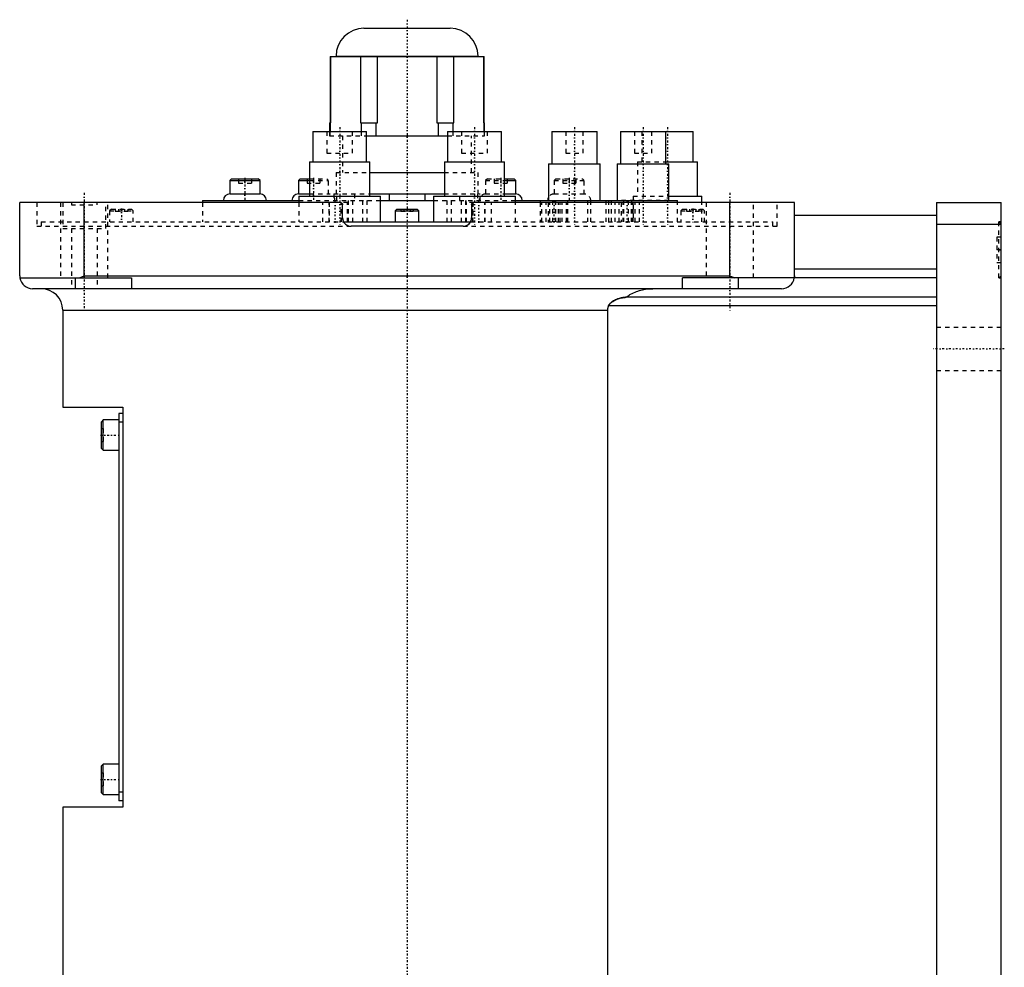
# Model space of a CAD drawing. Extents: x -502 to 139, y -97 to 359.
# Tile 6 of 6: x -90 to 139, y 139 to 359. Entities that reach past the tile are written whole.
import ezdxf

# ---------------------------------------------------------------- set-up
doc = ezdxf.new("R2010")
doc.units = 0
doc.linetypes.add('CENTER', pattern=[1.5, 0.45, -0.5, 0.05, -0.5])
doc.linetypes.add('DASHED', pattern=[2, 1, -1])
for name, color, linetype in [('AM_0', 7, 'CONTINUOUS'), ('AM_3', 7, 'DASHED'), ('AM_7', 7, 'CENTER')]:
    doc.layers.add(name, color=color, linetype=linetype)

msp = doc.modelspace()

# ---------------------------------------------------------------- linework, layer by layer
at = {"layer": 'AM_0', "color": 7, "linetype": 'CONTINUOUS'}
for p, q in [((-10.01, 357), (10.01, 357)), ((-17.89, 350.47), (-17.89, 333)), ((-17.89, 350.47), (17.89, 350.47)), ((-17.74, 335), (-17.74, 350.47)), ((-16.5, 350.51), (-16.5, 350.47)), ((-16.5, 350.51), (16.5, 350.51)), ((-10.84, 350.47), (-10.84, 335)), ((-6.9, 335), (-6.9, 350.47)), ((6.9, 350.47), (6.9, 335)), ((10.84, 335), (10.84, 350.47)), ((16.5, 350.47), (16.5, 350.51)), ((17.74, 350.47), (17.74, 335)), ((17.89, 333), (17.89, 350.47)), ((-18, 335), (-18, 333)), ((-18, 335), (-17.74, 335)), ((-10.84, 335), (-6.9, 335)), ((-10.69, 335), (-10.69, 333)), ((-7.19, 332), (-7.19, 335)), ((6.9, 335), (10.84, 335)), ((7.19, 335), (7.19, 332)), ((10.69, 333), (10.69, 335)), ((17.74, 335), (18, 335)), ((18, 333), (18, 335)), ((-21.91, 333), (-21.91, 326)), ((-21.91, 333), (-9.41, 333)), ((-9.42, 332), (9.42, 332)), ((-9.41, 326), (-9.41, 333)), ((9.41, 333), (9.41, 326)), ((9.41, 333), (21.91, 333)), ((21.91, 326), (21.91, 333)), ((33.64, 333), (33.64, 325.5)), ((33.64, 333), (44.14, 333)), ((44.14, 325.5), (44.14, 333)), ((49.58, 333), (49.58, 325.5)), ((49.58, 333), (66.5, 333)), ((60.08, 325.5), (60.08, 333)), ((66.5, 326), (66.5, 333)), ((-22.66, 326), (-22.66, 318)), ((-22.66, 326), (-8.66, 326)), ((-8.66, 318), (-8.66, 326)), ((8.66, 326), (8.66, 318)), ((8.66, 326), (22.66, 326)), ((22.66, 318), (22.66, 326)), ((32.89, 325.5), (32.89, 317)), ((32.89, 325.5), (44.89, 325.5)), ((44.89, 317), (44.89, 325.5)), ((48.83, 325.5), (48.83, 317)), ((48.83, 325.5), (60.83, 325.5)), ((60.08, 326), (67.5, 326)), ((60.83, 317), (60.83, 325.5)), ((67.5, 318), (67.5, 326)), ((-8.67, 323.5), (8.66, 323.5)), ((-40.77, 322), (-41.17, 321.6)), ((-41.17, 321.6), (-41.17, 318.5)), ((-41.17, 321.6), (-34.17, 321.6)), ((-40.77, 322), (-34.57, 322)), ((-34.17, 321.6), (-34.57, 322)), ((-34.17, 318.5), (-34.17, 321.6)), ((-24.85, 322), (-25.25, 321.6)), ((-25.25, 321.6), (-25.25, 318.5)), ((-25.25, 321.6), (-22.66, 321.6)), ((-24.85, 322), (-22.66, 322)), ((22.66, 322), (24.85, 322)), ((22.66, 321.6), (25.25, 321.6)), ((25.25, 321.6), (24.85, 322)), ((25.25, 318.5), (25.25, 321.6)), ((-41.17, 318.5), (-34.17, 318.5)), ((-25.25, 318.5), (-22.66, 318.5)), ((-25.16, 318), (-25.16, 316.5)), ((-25.16, 318), (-6.16, 318)), ((-8.66, 318.5), (8.66, 318.5)), ((-6.16, 312), (-6.16, 318)), ((-4.09, 317), (-4.09, 318.5)), ((4.09, 318.5), (4.09, 317)), ((6.16, 318), (6.16, 312)), ((6.16, 318), (25.16, 318)), ((22.66, 318.5), (25.25, 318.5)), ((25.16, 316.5), (25.16, 318)), ((60.83, 318), (68.5, 318)), ((68.5, 316.5), (68.5, 318)), ((-90, 299.5), (-90, 316.5)), ((-15.5, 316.5), (-90, 316.5)), ((-75, 299.5), (-75, 316.5)), ((-47.5, 317), (-47.5, 316.5)), ((-47.5, 317), (-25.16, 317)), ((-15, 313), (-15, 316)), ((-6.17, 317), (6.16, 317)), ((15, 316), (15, 313)), ((90, 316.5), (15.5, 316.5)), ((25.16, 317), (62.83, 317)), ((30.89, 317), (30.89, 316.5)), ((46.89, 316.5), (46.89, 317)), ((62.83, 316.5), (62.83, 317)), ((75, 299.5), (75, 316.5)), ((90, 299.5), (90, 316.5)), ((123, 316.5), (138, 316.5)), ((123, 316.5), (123, 16.5)), ((138, 16.5), (138, 316.5)), ((-2.35, 315), (-2.75, 314.6)), ((-2.75, 314.6), (-2.75, 312)), ((-2.75, 314.6), (2.75, 314.6)), ((-2.35, 315), (2.35, 315)), ((2.75, 314.6), (2.35, 315)), ((2.75, 312), (2.75, 314.6)), ((123, 313.5), (90, 313.5)), ((-14.73, 312), (14.73, 312)), ((123, 311.5), (138, 311.5)), ((13, 311), (-13, 311)), ((123, 301), (90, 301)), ((-89.96, 299), (-64, 299)), ((-77, 296.5), (-77, 299)), ((-76.12, 299), (-75, 299.5)), ((-75, 299.5), (75, 299.5)), ((-64, 299), (-64, 296.5)), ((64, 296.5), (64, 299)), ((123, 299), (64, 299)), ((75, 299.5), (76.12, 299)), ((77, 296.5), (77, 299)), ((87, 296.5), (-87, 296.5)), ((123, 294.5), (50.91, 294.5)), ((-80, 291.5), (-80, 269)), ((-80, 291.5), (46.64, 291.5)), ((46.64, 37.5), (46.64, 291.5)), ((123, 292.5), (46.81, 292.5)), ((-80, 269), (-66, 269)), ((-66, 269), (-66, 176)), ((-70.6, 266), (-71, 265.6)), ((-71, 259.4), (-71, 265.6)), ((-67, 266), (-70.6, 266)), ((-70.6, 259), (-70.6, 266)), ((-66, 267.5), (-67, 267.5)), ((-67, 267.5), (-67, 177.5)), ((-66, 265.5), (-67, 265.5)), ((-71, 259.4), (-70.6, 259)), ((-70.6, 259), (-67, 259)), ((-70.6, 186), (-71, 185.6)), ((-71, 179.4), (-71, 185.6)), ((-67, 186), (-70.6, 186)), ((-70.6, 179), (-70.6, 186)), ((-71, 179.4), (-70.6, 179)), ((-70.6, 179), (-67, 179)), ((-66, 179.5), (-67, 179.5)), ((-66, 177.5), (-67, 177.5)), ((-80, 176), (-80, 30)), ((-66, 176), (-80, 176))]:
    msp.add_line(p, q, dxfattribs=at)
for points in [[(-90, 299.5, 0), (-90, 299.42, 0), (-89.99, 299.25, 0), (-89.97, 299.08, 0), (-89.96, 299, 0)], [(89.96, 299, 0), (89.97, 299.08, 0), (89.99, 299.25, 0), (90, 299.42, 0), (90, 299.5, 0)], [(50.91, 294.5, 0), (51.05, 294.61, 0), (51.33, 294.82, 0), (51.63, 295.02, 0), (51.78, 295.12, 0), (51.94, 295.21, 0), (52.27, 295.39, 0), (52.61, 295.56, 0), (52.96, 295.71, 0), (53.3, 295.84, 0), (53.64, 295.96, 0), (53.8, 296.01, 0), (53.97, 296.06, 0), (54.32, 296.16, 0), (54.68, 296.24, 0), (55.04, 296.32, 0), (55.42, 296.38, 0), (55.79, 296.43, 0), (55.98, 296.45, 0), (56.16, 296.46, 0), (56.53, 296.49, 0), (56.89, 296.5, 0), (57.06, 296.5, 0)], [(46.81, 292.5, 0), (46.82, 292.52, 0), (46.83, 292.56, 0), (46.85, 292.6, 0), (46.86, 292.62, 0), (46.87, 292.64, 0), (46.89, 292.68, 0), (46.91, 292.72, 0), (46.94, 292.76, 0), (46.96, 292.8, 0), (46.99, 292.84, 0), (47, 292.85, 0), (47.01, 292.87, 0), (47.04, 292.91, 0), (47.07, 292.94, 0), (47.1, 292.98, 0), (47.13, 293.01, 0), (47.16, 293.04, 0), (47.17, 293.06, 0), (47.19, 293.07, 0), (47.22, 293.1, 0), (47.25, 293.13, 0), (47.27, 293.15, 0), (47.28, 293.17, 0), (47.31, 293.19, 0), (47.35, 293.22, 0), (47.36, 293.24, 0), (47.38, 293.25, 0), (47.42, 293.28, 0), (47.45, 293.31, 0), (47.49, 293.34, 0), (47.52, 293.36, 0), (47.56, 293.39, 0), (47.57, 293.4, 0), (47.59, 293.42, 0), (47.63, 293.44, 0), (47.66, 293.47, 0), (47.79, 293.55, 0), (48.02, 293.68, 0), (48.25, 293.81, 0), (48.5, 293.92, 0), (48.62, 293.97, 0), (48.75, 294.03, 0), (49.01, 294.12, 0), (49.27, 294.21, 0), (49.53, 294.29, 0), (49.79, 294.35, 0), (50.05, 294.41, 0), (50.17, 294.43, 0), (50.3, 294.45, 0), (50.55, 294.48, 0), (50.69, 294.49, 0), (50.73, 294.5, 0), (50.77, 294.5, 0), (50.79, 294.5, 0), (50.81, 294.5, 0), (50.85, 294.5, 0), (50.89, 294.5, 0), (50.91, 294.5, 0)], [(46.64, 291.5, 0), (46.64, 291.53, 0), (46.64, 291.58, 0), (46.64, 291.64, 0), (46.64, 291.66, 0), (46.64, 291.69, 0), (46.65, 291.75, 0), (46.65, 291.8, 0), (46.66, 291.86, 0), (46.67, 291.91, 0), (46.67, 291.97, 0), (46.68, 292, 0), (46.68, 292.03, 0), (46.7, 292.08, 0), (46.71, 292.14, 0), (46.72, 292.19, 0), (46.73, 292.25, 0), (46.75, 292.31, 0), (46.76, 292.33, 0), (46.77, 292.36, 0), (46.78, 292.42, 0), (46.8, 292.47, 0), (46.81, 292.5, 0)]]:
    msp.add_polyline3d(points, dxfattribs=at)
for centre, radius, start, end in [((-10.01, 350.51), 6.49, 90, 180), ((10.01, 350.51), 6.49, 0, 90), ((-41.17, 317), 1.5, 90, 180), ((-34.17, 317), 1.5, 0, 90), ((-25.25, 317), 1.5, 90, 180), ((25.25, 317), 1.5, 0, 90), ((-15.5, 316), 0.5, 0, 90), ((15.5, 316), 0.5, 90, 180), ((34.17, 317), 1.5, 148.8301, 180), ((-13, 313), 2, 180, 270), ((13, 313), 2, 270, 0), ((-87, 299.5), 3, 189.5941, 270), ((87, 299.5), 3, 270, 350.4059), ((-85, 291.5), 5, 0, 90)]:
    msp.add_arc(centre, radius, start, end, dxfattribs=at)
at = {"layer": 'AM_3', "color": 6, "linetype": 'DASHED'}
for p, q in [((5.41, 357), (10.01, 357)), ((-18.66, 333), (-18.66, 328)), ((-18, 333), (-18, 332)), ((-18, 332), (-9.42, 332)), ((-17.89, 332), (-17.89, 333)), ((-15, 332), (-15, 323.5)), ((-12.66, 328), (-12.66, 333)), ((-10.69, 333), (-10.69, 332)), ((9.42, 332), (18, 332)), ((10.69, 332), (10.69, 333)), ((12.66, 333), (12.66, 328)), ((15, 323.5), (15, 332)), ((17.89, 333), (17.89, 332)), ((18, 332), (18, 333)), ((18.66, 328), (18.66, 333)), ((36.89, 333), (36.89, 328)), ((40.89, 328), (40.89, 333)), ((52.83, 333), (52.83, 328)), ((54.5, 333), (54.5, 326)), ((56.83, 328), (56.83, 333)), ((-18.66, 328), (-12.66, 328)), ((12.66, 328), (18.66, 328)), ((36.89, 328), (40.89, 328)), ((52.83, 328), (56.83, 328)), ((53.5, 326), (53.5, 318)), ((53.5, 326), (60.08, 326)), ((-16.5, 323.5), (-16.5, 318.5)), ((-16.5, 323.5), (-8.67, 323.5)), ((8.66, 323.5), (16.5, 323.5)), ((16.5, 318.5), (16.5, 323.5)), ((-39.17, 322), (-39.17, 321)), ((-39.17, 321), (-36.17, 321)), ((-37.67, 322), (-37.67, 321)), ((-36.17, 322), (-36.17, 321)), ((-23.25, 322), (-23.25, 321)), ((-23.25, 321), (-20.25, 321)), ((-22.66, 322), (-18.65, 322)), ((-22.66, 321.6), (-18.25, 321.6)), ((-21.75, 322), (-21.75, 321)), ((-20.25, 322), (-20.25, 321)), ((-18.25, 321.6), (-18.65, 322)), ((-18.25, 318.5), (-18.25, 321.6)), ((18.65, 322), (18.25, 321.6)), ((18.25, 321.6), (18.25, 318.5)), ((18.25, 321.6), (22.66, 321.6)), ((18.65, 322), (22.66, 322)), ((20.25, 322), (20.25, 321)), ((20.25, 321), (23.25, 321)), ((21.75, 322), (21.75, 321)), ((23.25, 322), (23.25, 321)), ((34.57, 322), (34.17, 321.6)), ((34.17, 321.6), (34.17, 318.5)), ((34.17, 321.6), (41.17, 321.6)), ((34.57, 322), (40.77, 322)), ((36.17, 322), (36.17, 321)), ((36.17, 321), (39.17, 321)), ((37.67, 322), (37.67, 321)), ((39.17, 322), (39.17, 321)), ((41.17, 321.6), (40.77, 322)), ((41.17, 318.5), (41.17, 321.6)), ((-22.66, 318.5), (-18.25, 318.5)), ((-17, 318.5), (-17, 317)), ((-17, 318.5), (-8.66, 318.5)), ((-16.34, 317), (-16.34, 318.5)), ((-12.24, 318.5), (-12.24, 317)), ((8.66, 318.5), (17, 318.5)), ((12.24, 317), (12.24, 318.5)), ((16.34, 318.5), (16.34, 317)), ((17, 317), (17, 318.5)), ((18.25, 318.5), (22.66, 318.5)), ((34.17, 318.5), (41.17, 318.5)), ((52.5, 318), (52.5, 312)), ((52.5, 318), (60.83, 318)), ((-86, 316.5), (-86, 311)), ((-80.5, 316.5), (-80.5, 299)), ((-80, 316.5), (-80, 310.5)), ((-78, 316.5), (-78, 316)), ((-78, 316), (-72, 316)), ((-72, 316), (-72, 316.5)), ((-70, 310.5), (-70, 316.5)), ((-69.5, 299), (-69.5, 316.5)), ((-47.5, 316.5), (-47.5, 312)), ((-25.16, 317), (-6.17, 317)), ((-25.16, 316.5), (-25.16, 312)), ((-19.59, 312), (-19.59, 316.5)), ((-18.14, 312), (-18.14, 316.5)), ((-18.1, 316.5), (-18.1, 312)), ((-13.81, 316.5), (-15.5, 316.5)), ((-15.3, 312), (-15.3, 316.5)), ((-15.26, 312), (-15.26, 316.5)), ((-13.81, 312), (-13.81, 316.5)), ((-13.7, 317), (-13.7, 312)), ((-13.62, 312), (-13.62, 317)), ((-12.62, 312), (-12.62, 317)), ((-10.3, 312), (-10.3, 317)), ((-9.3, 312), (-9.3, 317)), ((6.16, 317), (25.16, 317)), ((9.3, 312), (9.3, 317)), ((10.3, 312), (10.3, 317)), ((12.62, 312), (12.62, 317)), ((13.62, 312), (13.62, 317)), ((13.7, 312), (13.7, 317)), ((15.5, 316.5), (13.81, 316.5)), ((13.81, 312), (13.81, 316.5)), ((15.26, 312), (15.26, 316.5)), ((15.3, 316.5), (15.3, 312)), ((18.1, 312), (18.1, 316.5)), ((18.14, 312), (18.14, 316.5)), ((19.59, 312), (19.59, 316.5)), ((25.16, 312), (25.16, 316.5)), ((30.89, 316.5), (30.89, 312)), ((31.34, 312), (31.34, 316.5)), ((32.33, 312), (32.33, 316.5)), ((32.78, 316.5), (32.78, 312)), ((33.2, 312), (33.2, 316.5)), ((33.78, 317), (33.78, 312)), ((34.49, 312), (34.49, 317)), ((34.57, 312), (34.57, 317)), ((35.17, 312), (35.17, 316.5)), ((35.58, 312), (35.58, 316.5)), ((36.04, 312), (36.04, 316.5)), ((37.03, 312), (37.03, 316.5)), ((37.37, 312), (37.37, 317)), ((42.03, 312), (42.03, 317)), ((42.66, 312), (42.66, 317)), ((46.22, 312), (46.22, 317)), ((46.83, 317), (46.83, 312)), ((46.89, 317), (47.5, 317)), ((46.89, 312), (46.89, 316.5)), ((47.5, 312), (47.5, 317)), ((48.31, 312), (48.31, 316.5)), ((49.3, 312), (49.3, 316.5)), ((60.83, 317), (49.39, 317)), ((49.75, 316.5), (49.75, 312)), ((50.17, 312), (50.17, 316.5)), ((50.38, 312), (50.38, 317)), ((51.41, 312), (51.41, 317)), ((52.14, 312), (52.14, 316.5)), ((52.2, 312), (52.2, 317)), ((52.55, 312), (52.55, 316.5)), ((53.01, 312), (53.01, 316.5)), ((54, 312), (54, 316.5)), ((62.83, 312), (62.83, 316.5)), ((68.5, 312), (68.5, 316.5)), ((69.5, 316.5), (69.5, 299)), ((80.5, 299), (80.5, 316.5)), ((86, 311), (86, 316.5)), ((-68.7, 315), (-69.1, 314.6)), ((-69.1, 314.6), (-69.1, 312)), ((-69.1, 314.6), (-63.6, 314.6)), ((-68.7, 315), (-64, 315)), ((-67.79, 315), (-67.79, 314.5)), ((-67.79, 314.5), (-64.91, 314.5)), ((-67.07, 315), (-67.07, 314.5)), ((-65.63, 315), (-65.63, 314.5)), ((-64.91, 315), (-64.91, 314.5)), ((-63.6, 314.6), (-64, 315)), ((-63.6, 312), (-63.6, 314.6)), ((-1.44, 315), (-1.44, 314.5)), ((-1.44, 314.5), (1.44, 314.5)), ((-0.72, 315), (-0.72, 314.5)), ((0.72, 315), (0.72, 314.5)), ((1.44, 315), (1.44, 314.5)), ((64, 315), (63.6, 314.6)), ((63.6, 314.6), (63.6, 312)), ((63.6, 314.6), (69.1, 314.6)), ((64, 315), (68.7, 315)), ((64.91, 315), (64.91, 314.5)), ((64.91, 314.5), (67.79, 314.5)), ((65.63, 315), (65.63, 314.5)), ((67.07, 315), (67.07, 314.5)), ((67.79, 315), (67.79, 314.5)), ((69.1, 314.6), (68.7, 315)), ((69.1, 312), (69.1, 314.6)), ((-85, 312), (-85, 311)), ((-85, 312), (-14.73, 312)), ((14.73, 312), (85, 312)), ((85, 311), (85, 312)), ((138, 311.5), (137.5, 312)), ((138, 312), (137.5, 312)), ((137.5, 299), (137.5, 312)), ((-86, 311), (-13, 311)), ((-80, 310.5), (-70, 310.5)), ((-78, 310.5), (-78, 296.5)), ((-72, 310.5), (-72, 296.5)), ((13, 311), (86, 311)), ((137, 308.5), (137, 302.5)), ((138, 308.5), (137, 308.5)), ((138, 305.5), (137, 305.5)), ((138, 302.5), (137, 302.5)), ((-80.5, 299), (-69.5, 299)), ((77, 299), (76.12, 299)), ((137.5, 299), (138, 299.5)), ((137.5, 299), (138, 299)), ((138, 287.5), (123, 287.5)), ((123, 277.5), (138, 277.5)), ((-71, 264), (-70.5, 264)), ((-70.5, 261), (-70.5, 264)), ((-71, 262.5), (-70.5, 262.5)), ((-71, 261), (-70.5, 261)), ((-71, 184), (-70.5, 184)), ((-70.5, 181), (-70.5, 184)), ((-71, 182.5), (-70.5, 182.5)), ((-71, 181), (-70.5, 181))]:
    msp.add_line(p, q, dxfattribs=at)
for points in [[(-15.5, 316.5, 0), (-15.49, 316.5, 0), (-15.48, 316.5, 0), (-15.47, 316.5, 0), (-15.47, 316.5, 0), (-15.46, 316.5, 0), (-15.45, 316.5, 0), (-15.44, 316.5, 0), (-15.43, 316.49, 0), (-15.42, 316.49, 0), (-15.41, 316.49, 0), (-15.4, 316.49, 0), (-15.39, 316.49, 0), (-15.38, 316.49, 0), (-15.37, 316.48, 0), (-15.36, 316.48, 0), (-15.35, 316.48, 0), (-15.34, 316.47, 0), (-15.33, 316.47, 0), (-15.33, 316.47, 0), (-15.32, 316.46, 0), (-15.31, 316.46, 0), (-15.3, 316.46, 0)], [(-15.3, 316.46, 0), (-15.29, 316.45, 0), (-15.26, 316.44, 0), (-15.24, 316.43, 0), (-15.23, 316.42, 0), (-15.21, 316.41, 0), (-15.19, 316.39, 0), (-15.17, 316.38, 0), (-15.15, 316.36, 0), (-15.13, 316.34, 0), (-15.11, 316.32, 0), (-15.1, 316.31, 0), (-15.1, 316.29, 0), (-15.08, 316.27, 0), (-15.07, 316.25, 0), (-15.05, 316.22, 0), (-15.04, 316.2, 0), (-15.03, 316.17, 0), (-15.02, 316.16, 0), (-15.02, 316.14, 0), (-15.01, 316.11, 0), (-15.01, 316.09, 0), (-15.01, 316.07, 0)], [(-15.01, 316.07, 0), (-15, 316.06, 0), (-15, 316.04, 0), (-15, 316.01, 0), (-15, 316, 0)], [(15, 316, 0), (15, 316, 0), (15, 316.01, 0), (15, 316.02, 0), (15, 316.02, 0), (15, 316.02, 0), (15, 316.03, 0), (15, 316.04, 0), (15, 316.05, 0), (15, 316.05, 0), (15, 316.06, 0), (15, 316.06, 0), (15, 316.07, 0), (15.01, 316.08, 0), (15.01, 316.08, 0), (15.01, 316.09, 0), (15.01, 316.1, 0), (15.01, 316.1, 0), (15.01, 316.11, 0), (15.01, 316.11, 0), (15.01, 316.12, 0), (15.02, 316.13, 0), (15.02, 316.13, 0), (15.02, 316.13, 0), (15.02, 316.14, 0), (15.02, 316.15, 0), (15.02, 316.15, 0), (15.02, 316.15, 0), (15.03, 316.16, 0), (15.03, 316.17, 0), (15.03, 316.18, 0), (15.03, 316.18, 0), (15.04, 316.19, 0), (15.04, 316.19, 0), (15.04, 316.2, 0), (15.04, 316.2, 0), (15.05, 316.21, 0), (15.05, 316.22, 0), (15.05, 316.22, 0), (15.06, 316.23, 0), (15.06, 316.23, 0), (15.06, 316.24, 0), (15.06, 316.24, 0), (15.07, 316.25, 0), (15.07, 316.26, 0), (15.07, 316.26, 0), (15.08, 316.27, 0), (15.08, 316.27, 0), (15.08, 316.27, 0), (15.09, 316.28, 0), (15.09, 316.29, 0), (15.09, 316.29, 0), (15.1, 316.3, 0), (15.1, 316.3, 0), (15.11, 316.31, 0), (15.11, 316.31, 0), (15.11, 316.32, 0), (15.12, 316.32, 0), (15.12, 316.33, 0), (15.13, 316.33, 0), (15.13, 316.34, 0), (15.13, 316.34, 0), (15.14, 316.34, 0), (15.14, 316.35, 0), (15.15, 316.35, 0), (15.15, 316.35, 0), (15.15, 316.36, 0), (15.16, 316.36, 0), (15.16, 316.37, 0), (15.16, 316.37, 0), (15.17, 316.37, 0), (15.17, 316.38, 0), (15.18, 316.38, 0), (15.18, 316.39, 0), (15.19, 316.39, 0), (15.19, 316.39, 0), (15.2, 316.4, 0), (15.2, 316.4, 0), (15.2, 316.4, 0), (15.21, 316.41, 0), (15.22, 316.41, 0), (15.22, 316.42, 0), (15.23, 316.42, 0), (15.23, 316.42, 0), (15.23, 316.42, 0), (15.24, 316.43, 0), (15.25, 316.43, 0), (15.25, 316.44, 0), (15.26, 316.44, 0), (15.27, 316.44, 0), (15.27, 316.44, 0), (15.27, 316.45, 0), (15.28, 316.45, 0), (15.29, 316.45, 0), (15.29, 316.46, 0), (15.3, 316.46, 0), (15.31, 316.46, 0), (15.31, 316.46, 0), (15.31, 316.46, 0), (15.32, 316.47, 0), (15.33, 316.47, 0), (15.33, 316.47, 0), (15.34, 316.47, 0), (15.35, 316.48, 0), (15.35, 316.48, 0), (15.35, 316.48, 0), (15.36, 316.48, 0), (15.37, 316.48, 0), (15.37, 316.48, 0), (15.38, 316.48, 0), (15.38, 316.49, 0), (15.39, 316.49, 0), (15.39, 316.49, 0), (15.4, 316.49, 0), (15.4, 316.49, 0), (15.41, 316.49, 0), (15.42, 316.49, 0), (15.43, 316.49, 0), (15.43, 316.5, 0), (15.44, 316.5, 0), (15.44, 316.5, 0), (15.45, 316.5, 0), (15.45, 316.5, 0), (15.46, 316.5, 0), (15.47, 316.5, 0), (15.48, 316.5, 0), (15.48, 316.5, 0), (15.48, 316.5, 0), (15.49, 316.5, 0), (15.5, 316.5, 0), (15.5, 316.5, 0)], [(-15, 313, 0), (-15, 312.99, 0), (-15, 312.96, 0), (-15, 312.93, 0), (-15, 312.92, 0), (-15, 312.9, 0), (-15, 312.87, 0), (-14.99, 312.84, 0), (-14.99, 312.82, 0), (-14.99, 312.79, 0), (-14.99, 312.76, 0), (-14.98, 312.74, 0), (-14.98, 312.73, 0), (-14.98, 312.7, 0), (-14.97, 312.67, 0), (-14.97, 312.64, 0), (-14.96, 312.61, 0), (-14.96, 312.58, 0), (-14.95, 312.57, 0), (-14.95, 312.56, 0), (-14.94, 312.53, 0), (-14.94, 312.5, 0), (-14.93, 312.48, 0), (-14.93, 312.47, 0), (-14.92, 312.44, 0), (-14.91, 312.41, 0), (-14.91, 312.4, 0), (-14.9, 312.38, 0), (-14.89, 312.36, 0), (-14.88, 312.33, 0), (-14.87, 312.3, 0), (-14.86, 312.27, 0), (-14.85, 312.24, 0), (-14.85, 312.23, 0), (-14.84, 312.22, 0), (-14.83, 312.19, 0), (-14.82, 312.16, 0), (-14.8, 312.14, 0), (-14.79, 312.11, 0), (-14.78, 312.08, 0), (-14.77, 312.07, 0), (-14.76, 312.06, 0), (-14.75, 312.03, 0), (-14.73, 312, 0), (-14.72, 311.98, 0), (-14.7, 311.95, 0), (-14.69, 311.93, 0), (-14.68, 311.92, 0), (-14.67, 311.9, 0), (-14.66, 311.88, 0), (-14.64, 311.86, 0), (-14.62, 311.83, 0), (-14.61, 311.81, 0), (-14.59, 311.78, 0), (-14.58, 311.77, 0), (-14.57, 311.76, 0), (-14.55, 311.74, 0), (-14.53, 311.72, 0), (-14.52, 311.7, 0), (-14.5, 311.67, 0), (-14.48, 311.65, 0), (-14.47, 311.64, 0), (-14.46, 311.63, 0), (-14.44, 311.61, 0), (-14.42, 311.59, 0), (-14.41, 311.58, 0), (-14.4, 311.57, 0), (-14.38, 311.55, 0), (-14.36, 311.53, 0), (-14.35, 311.52, 0), (-14.34, 311.51, 0), (-14.32, 311.5, 0), (-14.3, 311.48, 0), (-14.27, 311.46, 0), (-14.25, 311.44, 0), (-14.23, 311.42, 0), (-14.22, 311.41, 0), (-14.21, 311.4, 0), (-14.18, 311.39, 0), (-14.16, 311.37, 0), (-14.14, 311.35, 0), (-14.11, 311.34, 0), (-14.09, 311.32, 0), (-14.07, 311.31, 0), (-14.06, 311.31, 0), (-14.04, 311.29, 0), (-14.01, 311.28, 0), (-13.99, 311.26, 0), (-13.96, 311.25, 0), (-13.94, 311.23, 0), (-13.92, 311.23, 0), (-13.91, 311.22, 0), (-13.88, 311.21, 0), (-13.86, 311.19, 0), (-13.83, 311.18, 0), (-13.8, 311.17, 0), (-13.78, 311.16, 0), (-13.76, 311.15, 0), (-13.75, 311.15, 0), (-13.72, 311.13, 0), (-13.69, 311.12, 0), (-13.67, 311.11, 0), (-13.64, 311.1, 0), (-13.61, 311.1, 0), (-13.6, 311.09, 0), (-13.58, 311.09, 0), (-13.55, 311.08, 0), (-13.52, 311.07, 0), (-13.51, 311.07, 0), (-13.5, 311.06, 0), (-13.47, 311.06, 0), (-13.44, 311.05, 0), (-13.43, 311.05, 0), (-13.41, 311.04, 0), (-13.38, 311.04, 0), (-13.35, 311.03, 0), (-13.33, 311.03, 0), (-13.3, 311.02, 0), (-13.27, 311.02, 0), (-13.25, 311.02, 0), (-13.24, 311.01, 0), (-13.21, 311.01, 0), (-13.18, 311.01, 0), (-13.15, 311.01, 0), (-13.13, 311, 0), (-13.1, 311, 0), (-13.08, 311, 0), (-13.07, 311, 0), (-13.04, 311, 0), (-13.01, 311, 0), (-13, 311, 0)], [(13, 311, 0), (13.01, 311, 0), (13.04, 311, 0), (13.07, 311, 0), (13.08, 311, 0), (13.1, 311, 0), (13.13, 311, 0), (13.15, 311.01, 0), (13.18, 311.01, 0), (13.21, 311.01, 0), (13.24, 311.01, 0), (13.25, 311.02, 0), (13.27, 311.02, 0), (13.3, 311.02, 0), (13.33, 311.03, 0), (13.35, 311.03, 0), (13.38, 311.04, 0), (13.41, 311.04, 0), (13.43, 311.05, 0), (13.44, 311.05, 0), (13.47, 311.06, 0), (13.5, 311.06, 0), (13.51, 311.07, 0), (13.52, 311.07, 0), (13.55, 311.08, 0), (13.58, 311.09, 0), (13.6, 311.09, 0), (13.61, 311.1, 0), (13.64, 311.1, 0), (13.67, 311.11, 0), (13.69, 311.12, 0), (13.72, 311.13, 0), (13.75, 311.15, 0), (13.76, 311.15, 0), (13.78, 311.16, 0), (13.8, 311.17, 0), (13.83, 311.18, 0), (13.86, 311.19, 0), (13.88, 311.21, 0), (13.91, 311.22, 0), (13.92, 311.23, 0), (13.94, 311.23, 0), (13.96, 311.25, 0), (13.99, 311.26, 0), (14.01, 311.28, 0), (14.04, 311.29, 0), (14.06, 311.31, 0), (14.07, 311.31, 0), (14.09, 311.32, 0), (14.11, 311.34, 0), (14.14, 311.35, 0), (14.16, 311.37, 0), (14.18, 311.39, 0), (14.21, 311.4, 0), (14.22, 311.41, 0), (14.23, 311.42, 0), (14.25, 311.44, 0), (14.27, 311.46, 0), (14.3, 311.48, 0), (14.32, 311.5, 0), (14.34, 311.51, 0), (14.35, 311.52, 0), (14.36, 311.53, 0), (14.38, 311.55, 0), (14.4, 311.57, 0), (14.41, 311.58, 0), (14.42, 311.59, 0), (14.44, 311.61, 0), (14.46, 311.63, 0), (14.47, 311.64, 0), (14.48, 311.65, 0), (14.5, 311.67, 0), (14.52, 311.7, 0), (14.53, 311.72, 0), (14.55, 311.74, 0), (14.57, 311.76, 0), (14.58, 311.77, 0), (14.59, 311.78, 0), (14.61, 311.81, 0), (14.62, 311.83, 0), (14.64, 311.86, 0), (14.66, 311.88, 0), (14.67, 311.9, 0), (14.68, 311.92, 0), (14.69, 311.93, 0), (14.7, 311.95, 0), (14.72, 311.98, 0), (14.73, 312, 0), (14.75, 312.03, 0), (14.76, 312.06, 0), (14.77, 312.07, 0), (14.78, 312.08, 0), (14.79, 312.11, 0), (14.8, 312.14, 0), (14.82, 312.16, 0), (14.83, 312.19, 0), (14.84, 312.22, 0), (14.85, 312.23, 0), (14.85, 312.24, 0), (14.86, 312.27, 0), (14.87, 312.3, 0), (14.88, 312.33, 0), (14.89, 312.36, 0), (14.9, 312.38, 0), (14.91, 312.4, 0), (14.91, 312.41, 0), (14.92, 312.44, 0), (14.93, 312.47, 0), (14.93, 312.48, 0), (14.94, 312.5, 0), (14.94, 312.53, 0), (14.95, 312.56, 0), (14.95, 312.57, 0), (14.96, 312.58, 0), (14.96, 312.61, 0), (14.97, 312.64, 0), (14.97, 312.67, 0), (14.98, 312.7, 0), (14.98, 312.73, 0), (14.98, 312.74, 0), (14.99, 312.76, 0), (14.99, 312.79, 0), (14.99, 312.82, 0), (14.99, 312.84, 0), (15, 312.87, 0), (15, 312.9, 0), (15, 312.92, 0), (15, 312.93, 0), (15, 312.96, 0), (15, 312.99, 0), (15, 313, 0)], [(90, 299.5, 0), (90, 299.47, 0), (90, 299.42, 0), (90, 299.38, 0), (90, 299.35, 0), (90, 299.33, 0), (89.99, 299.29, 0), (89.99, 299.25, 0), (89.99, 299.21, 0), (89.98, 299.18, 0), (89.98, 299.15, 0), (89.98, 299.13, 0), (89.98, 299.12, 0), (89.97, 299.09, 0), (89.97, 299.07, 0), (89.97, 299.05, 0), (89.96, 299.03, 0), (89.96, 299.02, 0), (89.96, 299.01, 0), (89.96, 299.01, 0), (89.96, 299, 0), (89.96, 299, 0), (89.96, 299, 0)], [(50.91, 294.5, 0), (50.89, 294.5, 0), (50.85, 294.5, 0), (50.81, 294.5, 0), (50.79, 294.5, 0), (50.77, 294.5, 0), (50.73, 294.5, 0), (50.69, 294.49, 0), (50.54, 294.48, 0), (50.29, 294.45, 0), (50.16, 294.43, 0), (50.03, 294.4, 0), (49.77, 294.35, 0), (49.51, 294.28, 0), (49.24, 294.2, 0), (48.97, 294.11, 0), (48.71, 294.01, 0), (48.58, 293.96, 0), (48.45, 293.9, 0), (48.2, 293.78, 0), (47.97, 293.65, 0), (47.74, 293.52, 0), (47.62, 293.43, 0), (47.58, 293.41, 0), (47.55, 293.38, 0), (47.53, 293.37, 0), (47.51, 293.36, 0), (47.48, 293.33, 0), (47.45, 293.31, 0), (47.42, 293.28, 0), (47.38, 293.26, 0), (47.35, 293.23, 0), (47.34, 293.21, 0), (47.32, 293.2, 0), (47.29, 293.17, 0), (47.26, 293.14, 0), (47.24, 293.13, 0), (47.23, 293.11, 0), (47.2, 293.08, 0), (47.17, 293.05, 0), (47.15, 293.04, 0), (47.14, 293.02, 0), (47.11, 292.99, 0), (47.08, 292.96, 0), (47.05, 292.92, 0), (47.03, 292.89, 0), (47, 292.86, 0), (46.99, 292.84, 0), (46.98, 292.82, 0), (46.95, 292.79, 0), (46.93, 292.75, 0), (46.91, 292.71, 0), (46.89, 292.68, 0), (46.87, 292.64, 0), (46.86, 292.62, 0), (46.85, 292.6, 0), (46.83, 292.56, 0), (46.82, 292.52, 0), (46.81, 292.5, 0)]]:
    msp.add_polyline3d(points, dxfattribs=at)
for centre, start, end in [((-18.25, 317), 0, 90), ((18.25, 317), 90, 180), ((34.17, 317), 90, 148.8301), ((41.17, 317), 0, 90)]:
    msp.add_arc(centre, 1.5, start, end, dxfattribs=at)
at = {"layer": 'AM_7', "color": 4, "linetype": 'CENTER'}
for p, q in [((0, 359), (0, -16.93)), ((-15.66, 334.05), (-15.66, 310.95)), ((15.66, 334.05), (15.66, 310.95)), ((38.89, 334.05), (38.89, 310.95)), ((54.83, 334.05), (54.83, 310.95)), ((60.5, 334.05), (60.5, 310.95)), ((-37.67, 322.25), (-37.67, 316.75)), ((-21.75, 322.25), (-21.75, 316.75)), ((21.75, 322.25), (21.75, 316.75)), ((37.67, 322.25), (37.67, 316.75)), ((-75, 318.75), (-75, 291.25)), ((75, 318.75), (75, 291.25)), ((-16.7, 311.77), (-16.7, 316.73)), ((16.7, 311.77), (16.7, 316.73)), ((34.18, 311.77), (34.18, 316.73)), ((51.15, 311.77), (51.15, 316.73)), ((-66.35, 315.15), (-66.35, 311.85)), ((66.35, 315.15), (66.35, 311.85)), ((137.47, 305.5), (138.03, 305.5)), ((138.75, 282.5), (122.25, 282.5)), ((-71.2, 262.5), (-66.8, 262.5)), ((-71.2, 182.5), (-66.8, 182.5))]:
    msp.add_line(p, q, dxfattribs=at)

doc.saveas('drawing.dxf')
